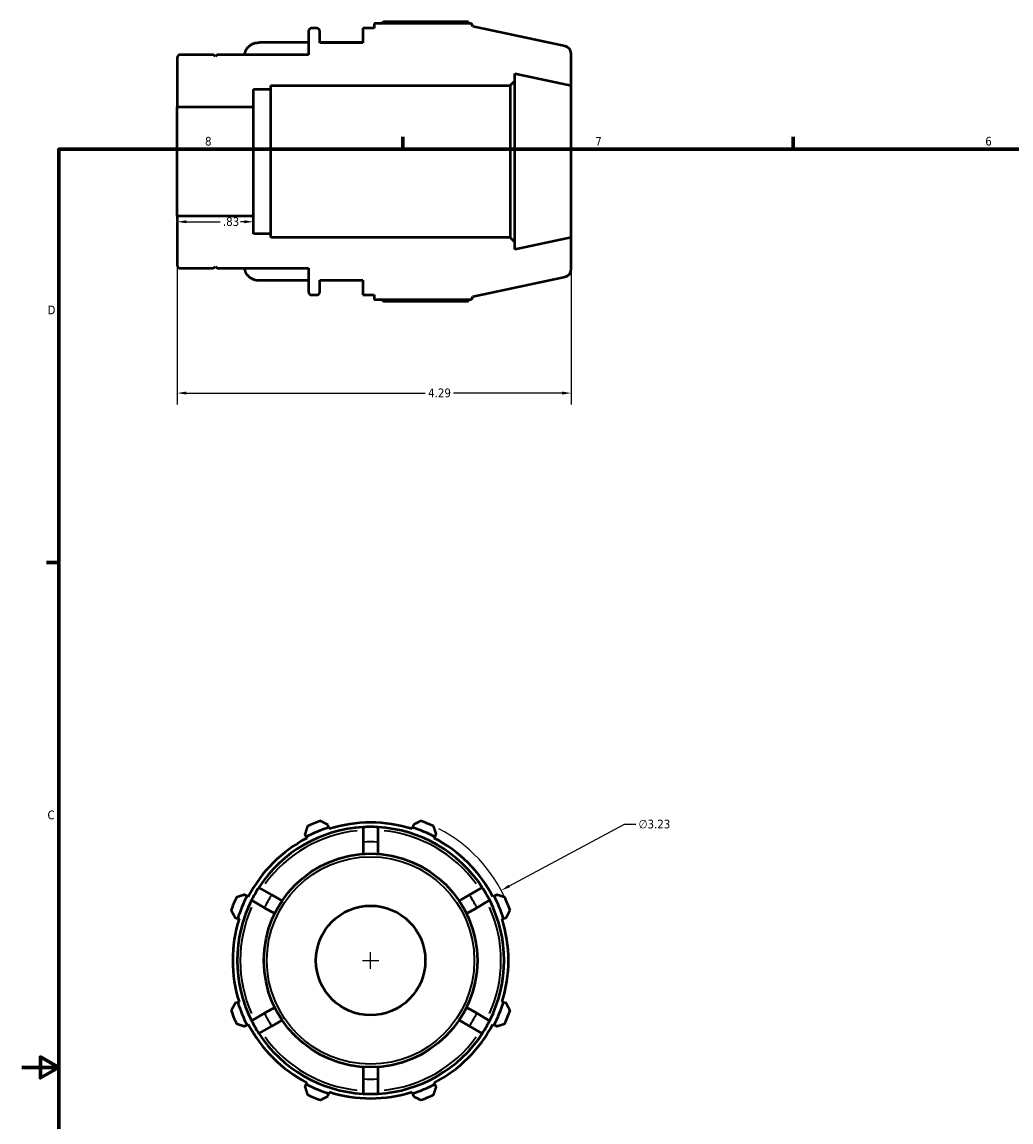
# Model space of a CAD drawing. Header units: inches. Extents: x -2.1 to 37.1, y -1.5 to 26.
# Tile 3 of 6: x 0.1 to 10.9, y 10.4 to 22.4. Entities that reach past the tile are written whole.
import ezdxf

# ---------------------------------------------------------------- set-up
doc = ezdxf.new("R2010")
doc.units = ezdxf.units.IN
doc.header["$MEASUREMENT"] = 0
for name, color, linetype, lineweight in [('Border (ANSI)', 7, 'Continuous', 70), ('Dimension (ANSI)', 7, 'Continuous', 25), ('Visible (ANSI)', 7, 'Continuous', 50), ('Visible Narrow (ANSI)', 7, 'Continuous', 35)]:
    doc.layers.add(name, color=color, linetype=linetype, lineweight=lineweight)
doc.styles.add('Note Text (ANSI)', font='tahoma.ttf')
doc.dimstyles.new('Default (ANSI)', dxfattribs={"dimtxt": 0.094488, "dimasz": 0.098425, "dimexe": 0.125, "dimexo": 0.0625, "dimgap": 0.031496, "dimtad": 0, "dimtih": 1, "dimtoh": 1, "dimrnd": 1e-08, "dimzin": 4, "dimdsep": 46, "dimtxsty": 'Note Text (ANSI)', "dimcen": 0.09, "dimdle": 0.393701, "dimclrd": 256, "dimclre": 256, "dimclrt": 5, "dimadec": 0, "dimazin": 1, "dimtfac": 1, "dimtofl": 0, "dimtmove": 0, "dimatfit": 3, "dimfxl": 1, "dimtolj": 1, "dimtzin": 4, "dimlwd": -1, "dimlwe": -1, "dimarcsym": 0})

# ---------------------------------------------------------------- blocks, each defined once
blk = doc.blocks.new('Borders Default Border')
at = {"layer": 'Border (ANSI)'}
for p, q in [((4.25, 21), (4.25, 21.134)), ((8.5, 21), (8.5, 21.134)), ((0.5, 16.5), (0.366, 16.5))]:
    blk.add_line(p, q, dxfattribs=at)
at = {"layer": 'Border (ANSI)', "flags": 128}
for points in [[(0.5, 1), (0.5, 21), (33.5, 21), (33.5, 1), (0.5, 1)], [(0.1, 11), (0.5, 11), (0.3, 11.115), (0.3, 10.885), (0.5, 11)]]:
    blk.add_lwpolyline(points, dxfattribs=at)
at = {"layer": 'Border (ANSI)', "color": 5, "true_color": 0x0000ff, "char_height": 0.0945, "attachment_point": 7, "style": 'Note Text (ANSI)'}
for s, insert in [('8', (2.094, 21.038)), ('7', (6.346, 21.04)), ('6', (10.595, 21.038)), ('D', (0.378, 19.203)), ('C', (0.378, 13.701))]:
    blk.add_mtext(s, dxfattribs=dict(at, insert=insert))
blk = doc.blocks.new('*D7')
at = {"layer": 'Defpoints', "color": 0, "transparency": 16777216}
for p in [(1.792, 20.866), (2.622, 20.866), (2.622, 20.21)]:
    blk.add_point(p, dxfattribs=at)
at = {"layer": 'Dimension (ANSI)', "transparency": 16777216}
for p, q in [((1.89, 20.21), (2.258, 20.21)), ((2.524, 20.21), (2.482, 20.21))]:
    blk.add_line(p, q, dxfattribs=at)
for points in [[(1.89, 20.226), (1.89, 20.194), (1.792, 20.21)], [(2.524, 20.226), (2.524, 20.194), (2.622, 20.21)]]:
    blk.add_solid(points, dxfattribs=at)
at = {"layer": 'Dimension (ANSI)', "color": 5, "transparency": 16777216, "insert": (2.289, 20.259), "char_height": 0.0945, "attachment_point": 1, "style": 'Note Text (ANSI)'}
blk.add_mtext('\\A1;.83', dxfattribs=at)
blk = doc.blocks.new('*D8')
at = {"layer": 'Defpoints', "color": 0, "transparency": 16777216}
for p in [(5.321, 12.928), (2.475, 11.401)]:
    blk.add_point(p, dxfattribs=at)
at = {"layer": 'Dimension (ANSI)', "transparency": 16777216}
for p, q in [((6.66, 13.647), (5.408, 12.975)), ((6.786, 13.647), (6.66, 13.647)), ((3.898, 12.075), (3.898, 12.255)), ((3.808, 12.165), (3.988, 12.165))]:
    blk.add_line(p, q, dxfattribs=at)
blk.add_arc((3.898, 12.165), 1.615, 23.7931, 62.5747, dxfattribs=at)
blk.add_solid([(5.4, 12.989), (5.416, 12.96), (5.321, 12.928)], dxfattribs=at)
at = {"layer": 'Dimension (ANSI)', "color": 5, "transparency": 16777216, "insert": (6.818, 13.698), "char_height": 0.0945, "attachment_point": 1, "style": 'Note Text (ANSI)'}
blk.add_mtext('\\A1;∅3.23', dxfattribs=at)
blk = doc.blocks.new('*D9')
at = {"layer": 'Defpoints', "color": 0, "transparency": 16777216}
for p in [(1.792, 20.27), (6.082, 20.037), (6.082, 18.344)]:
    blk.add_point(p, dxfattribs=at)
at = {"layer": 'Dimension (ANSI)', "transparency": 16777216}
for p, q in [((1.792, 20.207), (1.792, 18.219)), ((6.082, 19.975), (6.082, 18.219)), ((1.89, 18.344), (4.493, 18.344)), ((5.984, 18.344), (4.801, 18.344))]:
    blk.add_line(p, q, dxfattribs=at)
for points in [[(1.89, 18.361), (1.89, 18.328), (1.792, 18.344)], [(5.984, 18.361), (5.984, 18.328), (6.082, 18.344)]]:
    blk.add_solid(points, dxfattribs=at)
at = {"layer": 'Dimension (ANSI)', "color": 5, "transparency": 16777216, "insert": (4.525, 18.394), "char_height": 0.0945, "attachment_point": 1, "style": 'Note Text (ANSI)'}
blk.add_mtext('\\A1;4.29', dxfattribs=at)

msp = doc.modelspace()

# ---------------------------------------------------------------- linework, layer by layer
at = {"layer": 'Visible (ANSI)'}
for p, q in [((3.222, 22.286), (3.222, 22.029)), ((3.311, 22.32), (3.255, 22.32)), ((3.345, 22.158), (3.345, 22.286)), ((3.937, 22.32), (3.814, 22.32)), ((3.814, 22.32), (3.814, 22.158)), ((4.999, 22.368), (3.937, 22.368)), ((3.937, 22.368), (3.937, 22.32)), ((4.963, 22.386), (4.034, 22.386)), ((5.01, 22.337), (4.999, 22.368)), ((6.016, 22.123), (5.01, 22.337)), ((3.222, 22.163), (2.689, 22.163)), ((3.814, 22.163), (3.345, 22.163)), ((3.814, 22.158), (3.345, 22.158)), ((1.792, 21.996), (1.792, 21.462)), ((2.187, 22.029), (1.825, 22.029)), ((2.207, 22.009), (2.187, 22.029)), ((2.227, 22.029), (2.207, 22.009)), ((3.222, 22.029), (2.227, 22.029)), ((6.082, 21.695), (6.082, 22.042)), ((5.469, 21.745), (5.469, 21.825)), ((5.469, 21.825), (6.082, 21.695)), ((2.812, 21.653), (2.812, 21.695)), ((2.812, 21.695), (5.419, 21.695)), ((5.419, 21.695), (5.469, 21.745)), ((5.419, 21.695), (5.419, 20.037)), ((5.469, 19.988), (5.469, 21.745)), ((6.082, 20.037), (6.082, 21.695)), ((2.622, 21.462), (2.622, 21.653)), ((2.622, 21.653), (2.812, 21.653)), ((2.812, 20.079), (2.812, 21.653)), ((1.792, 21.462), (2.622, 21.462)), ((1.792, 20.27), (1.792, 21.462)), ((2.622, 20.27), (2.622, 21.462)), ((2.622, 20.27), (1.792, 20.27)), ((1.792, 20.27), (1.792, 19.736)), ((2.622, 20.079), (2.622, 20.27)), ((2.812, 20.079), (2.622, 20.079)), ((2.812, 20.037), (2.812, 20.079)), ((5.419, 20.037), (2.812, 20.037)), ((5.469, 19.988), (5.419, 20.037)), ((6.082, 20.037), (5.469, 19.907)), ((6.082, 19.69), (6.082, 20.037)), ((5.469, 19.907), (5.469, 19.988)), ((1.825, 19.703), (2.187, 19.703)), ((2.187, 19.703), (2.207, 19.723)), ((2.207, 19.723), (2.227, 19.703)), ((2.227, 19.703), (3.222, 19.703)), ((3.222, 19.703), (3.222, 19.446)), ((3.222, 19.569), (2.689, 19.569)), ((3.345, 19.446), (3.345, 19.574)), ((3.345, 19.574), (3.814, 19.574)), ((3.814, 19.569), (3.345, 19.569)), ((3.814, 19.574), (3.814, 19.413)), ((5.01, 19.395), (6.016, 19.609)), ((3.255, 19.413), (3.311, 19.413)), ((3.814, 19.413), (3.937, 19.413)), ((3.937, 19.413), (3.937, 19.364)), ((3.937, 19.364), (4.999, 19.364)), ((4.034, 19.347), (4.963, 19.347)), ((4.999, 19.364), (5.01, 19.395)), ((3.182, 13.54), (3.197, 13.511)), ((3.442, 13.612), (3.432, 13.643)), ((3.447, 13.597), (3.442, 13.612)), ((3.818, 13.616), (3.818, 13.454)), ((3.979, 13.454), (3.979, 13.616)), ((4.355, 13.612), (4.35, 13.597)), ((4.364, 13.643), (4.355, 13.612)), ((4.599, 13.511), (4.614, 13.54)), ((3.197, 13.511), (3.205, 13.497)), ((3.818, 13.454), (3.818, 13.325)), ((3.979, 13.325), (3.979, 13.454)), ((4.592, 13.497), (4.599, 13.511)), ((2.822, 12.879), (2.682, 12.96)), ((5.115, 12.96), (4.975, 12.879)), ((2.552, 12.866), (2.523, 12.88)), ((2.566, 12.858), (2.552, 12.866)), ((2.601, 12.82), (2.741, 12.739)), ((2.934, 12.814), (2.822, 12.879)), ((4.975, 12.879), (4.862, 12.814)), ((5.055, 12.739), (5.195, 12.82)), ((5.245, 12.866), (5.231, 12.858)), ((5.273, 12.88), (5.245, 12.866)), ((2.741, 12.739), (2.853, 12.675)), ((4.943, 12.675), (5.055, 12.739)), ((2.42, 12.631), (2.45, 12.621)), ((2.45, 12.621), (2.466, 12.616)), ((5.331, 12.616), (5.346, 12.621)), ((5.346, 12.621), (5.377, 12.631)), ((2.45, 11.708), (2.42, 11.698)), ((2.466, 11.713), (2.45, 11.708)), ((2.853, 11.654), (2.741, 11.59)), ((5.055, 11.59), (4.943, 11.654)), ((5.346, 11.708), (5.331, 11.713)), ((5.377, 11.698), (5.346, 11.708)), ((2.741, 11.59), (2.601, 11.509)), ((2.822, 11.45), (2.934, 11.515)), ((4.862, 11.515), (4.975, 11.45)), ((5.195, 11.509), (5.055, 11.59)), ((2.523, 11.449), (2.552, 11.464)), ((2.552, 11.464), (2.566, 11.471)), ((2.682, 11.369), (2.822, 11.45)), ((4.975, 11.45), (5.115, 11.369)), ((5.231, 11.471), (5.245, 11.464)), ((5.245, 11.464), (5.273, 11.449)), ((3.818, 11.005), (3.818, 10.875)), ((3.979, 10.875), (3.979, 11.005)), ((3.197, 10.818), (3.182, 10.789)), ((3.205, 10.832), (3.197, 10.818)), ((3.818, 10.875), (3.818, 10.713)), ((3.979, 10.713), (3.979, 10.875)), ((4.599, 10.818), (4.592, 10.832)), ((4.614, 10.789), (4.599, 10.818)), ((3.432, 10.686), (3.442, 10.717)), ((3.442, 10.717), (3.447, 10.732)), ((4.35, 10.732), (4.355, 10.717)), ((4.355, 10.717), (4.364, 10.686))]:
    msp.add_line(p, q, dxfattribs=at)
for radius in [1.163, 0.596]:
    msp.add_circle((3.898, 12.165), radius, dxfattribs=at)
for centre, radius, start, end in [((3.255, 22.286), 0.0331, 90, 180), ((3.311, 22.286), 0.0331, 0, 90), ((5.999, 22.042), 0.0829, 0, 78), ((1.825, 21.996), 0.0331, 90, 180), ((1.825, 19.736), 0.0331, 180, 270), ((5.999, 19.69), 0.0829, 282, 0), ((3.255, 19.446), 0.0331, 180, 270), ((3.311, 19.446), 0.0331, 270, 0), ((3.898, 12.165), 1.615, 109.792, 115.208), ((3.898, 12.165), 1.502, 72.5, 107.5), ((3.898, 12.165), 1.615, 64.792, 70.208), ((3.898, 12.165), 1.454, 93.1847, 146.8153), ((3.898, 12.165), 1.518, 107.5, 117.5), ((3.898, 12.165), 1.454, 86.8153, 93.1847), ((3.898, 12.165), 1.453, 33.1847, 86.8153), ((3.898, 12.165), 1.518, 62.5, 72.5), ((3.898, 12.165), 1.502, 117.5, 152.5), ((3.898, 12.165), 1.502, 27.5, 62.5), ((3.898, 12.165), 1.454, 146.8153, 153.1847), ((3.898, 12.165), 1.454, 26.8153, 33.1847), ((3.898, 12.165), 1.615, 154.792, 160.208), ((3.898, 12.165), 1.454, 153.1847, 206.8153), ((3.898, 12.165), 1.518, 152.5, 162.5), ((3.898, 12.165), 1.454, 333.1847, 26.8153), ((3.898, 12.165), 1.518, 17.5, 27.5), ((3.898, 12.165), 1.615, 19.792, 25.208), ((3.898, 12.165), 1.502, 162.5, 197.5), ((3.898, 12.165), 1.502, 342.5, 17.5), ((3.898, 12.165), 1.518, 197.5, 207.5), ((3.898, 12.165), 1.518, 332.5, 342.5), ((3.898, 12.165), 1.615, 199.792, 205.208), ((3.898, 12.165), 1.454, 206.8153, 213.1847), ((3.898, 12.165), 1.454, 326.8153, 333.1847), ((3.898, 12.165), 1.615, 334.792, 340.208), ((3.898, 12.165), 1.502, 207.5, 242.5), ((3.898, 12.165), 1.502, 297.5, 332.5), ((3.898, 12.165), 1.454, 213.1847, 266.8153), ((3.898, 12.165), 1.454, 273.1847, 326.8153), ((3.898, 12.165), 1.518, 242.5, 252.5), ((3.898, 12.165), 1.518, 287.5, 297.5), ((3.898, 12.165), 1.615, 244.792, 250.208), ((3.898, 12.165), 1.502, 252.5, 287.5), ((3.898, 12.165), 1.454, 266.8153, 273.1847), ((3.898, 12.165), 1.615, 289.792, 295.208)]:
    msp.add_arc(centre, radius, start, end, dxfattribs=at)
for points, weights in [([(4.006, 22.368), (4.02, 22.377), (4.034, 22.386)], [1.00919025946, 1.01077957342, 1.01222140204]), ([(4.972, 22.368), (4.967, 22.377), (4.963, 22.386)], [1.0006701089, 1.00040910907, 1]), ([(4.034, 19.347), (4.02, 19.355), (4.006, 19.364)], [1.01222140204, 1.01077957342, 1.00919025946]), ([(4.963, 19.347), (4.967, 19.355), (4.972, 19.364)], [1, 1.00040910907, 1.0006701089]), ([(3.432, 13.643), (3.393, 13.663), (3.351, 13.684)], [1.0046559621, 1.00884344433, 1.01222140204]), ([(4.445, 13.684), (4.404, 13.663), (4.364, 13.643)], [1.01222140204, 1.00884344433, 1.0046559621]), ([(3.21, 13.626), (3.196, 13.582), (3.182, 13.54)], [1.01222140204, 1.00884344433, 1.0046559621]), ([(4.614, 13.54), (4.6, 13.582), (4.586, 13.626)], [1.0046559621, 1.00884344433, 1.01222140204]), ([(2.523, 12.88), (2.481, 12.867), (2.437, 12.852)], [1.0046559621, 1.00884344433, 1.01222140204]), ([(5.359, 12.852), (5.316, 12.867), (5.273, 12.88)], [1.01222140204, 1.00884344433, 1.0046559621]), ([(2.379, 12.711), (2.4, 12.67), (2.42, 12.631)], [1.01222140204, 1.00884344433, 1.0046559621]), ([(5.377, 12.631), (5.397, 12.67), (5.418, 12.711)], [1.0046559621, 1.00884344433, 1.01222140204]), ([(2.42, 11.698), (2.4, 11.659), (2.379, 11.618)], [1.0046559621, 1.00884344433, 1.01222140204]), ([(5.418, 11.618), (5.397, 11.659), (5.377, 11.698)], [1.01222140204, 1.00884344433, 1.0046559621]), ([(2.437, 11.477), (2.481, 11.462), (2.523, 11.449)], [1.01222140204, 1.00884344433, 1.0046559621]), ([(5.273, 11.449), (5.316, 11.462), (5.359, 11.477)], [1.0046559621, 1.00884344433, 1.01222140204]), ([(3.182, 10.789), (3.196, 10.747), (3.21, 10.703)], [1.0046559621, 1.00884344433, 1.01222140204]), ([(4.586, 10.703), (4.6, 10.747), (4.614, 10.789)], [1.01222140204, 1.00884344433, 1.0046559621]), ([(3.351, 10.645), (3.393, 10.666), (3.432, 10.686)], [1.01222140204, 1.00884344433, 1.0046559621]), ([(4.364, 10.686), (4.404, 10.666), (4.445, 10.645)], [1.0046559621, 1.00884344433, 1.01222140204])]:
    msp.add_rational_spline(points, weights, degree=2, dxfattribs=at)
for points, knots in [([(2.528, 22.029), (2.528, 22.036), (2.529, 22.043), (2.533, 22.06), (2.536, 22.069), (2.544, 22.085), (2.549, 22.093), (2.561, 22.109), (2.568, 22.116), (2.582, 22.128), (2.59, 22.135), (2.608, 22.145), (2.618, 22.149), (2.636, 22.156), (2.647, 22.159), (2.668, 22.162), (2.679, 22.163), (2.689, 22.163)], [-0.5916019, -0.5916019, -0.5916019, -0.5916019, -0.5319178, -0.5319178, -0.4557919, -0.4557919, -0.3797517, -0.3797517, -0.3037116, -0.3037116, -0.2277536, -0.2277536, -0.1517957, -0.1517957, -0.0758978, -0.0758978, 0, 0, 0, 0]), ([(2.689, 19.569), (2.679, 19.569), (2.668, 19.57), (2.647, 19.573), (2.636, 19.576), (2.618, 19.583), (2.608, 19.587), (2.59, 19.598), (2.582, 19.604), (2.568, 19.616), (2.561, 19.623), (2.549, 19.639), (2.544, 19.647), (2.536, 19.663), (2.533, 19.672), (2.529, 19.689), (2.528, 19.696), (2.528, 19.703)], [0, 0, 0, 0, 0.0758978, 0.0758978, 0.1517957, 0.1517957, 0.2277536, 0.2277536, 0.3037116, 0.3037116, 0.3797517, 0.3797517, 0.4557919, 0.4557919, 0.5319178, 0.5319178, 0.5916019, 0.5916019, 0.5916019, 0.5916019])]:
    msp.add_open_spline(points, degree=3, knots=knots, dxfattribs=at)
at = {"layer": 'Visible Narrow (ANSI)'}
msp.add_circle((3.898, 12.165), 1.13, dxfattribs=at)
for radius, start, end in [(1.42, 95.9332, 144.0668), (1.42, 35.9332, 84.0668), (1.292, 86.775, 93.225), (1.292, 146.775, 153.225), (1.292, 26.775, 33.225), (1.42, 155.9332, 204.0668), (1.42, 335.9332, 24.0668), (1.292, 206.775, 213.225), (1.292, 326.775, 333.225), (1.42, 215.9332, 264.0668), (1.42, 275.9332, 324.0668), (1.292, 266.775, 273.225)]:
    msp.add_arc((3.898, 12.165), radius, start, end, dxfattribs=at)

# ---------------------------------------------------------------- block references
msp.add_blockref('Borders Default Border', (0, 0))

# ---------------------------------------------------------------- dimensions: what is measured, and where the dimension line sits
at = {"layer": 'Dimension (ANSI)'}
for base, p1, p2, override, picture, middle in [((2.622, 20.21), (1.792, 20.866), (2.622, 20.866), {"dimgap": 0.031496, "dimtih": 0, "dimtoh": 0, "dimdec": 2, "dimse1": 1, "dimse2": 1, "dimtol": 0, "dimlim": 0, "dimtp": 0, "dimtm": 0, "dimtdec": 2, "dimatfit": 1}, '*D7', (2.37, 20.21)), ((6.082, 18.344), (1.792, 20.27), (6.082, 20.037), {"dimgap": 0.031496, "dimtih": 0, "dimtoh": 0, "dimdec": 2, "dimtol": 0, "dimlim": 0, "dimtp": 0, "dimtm": 0, "dimtdec": 2, "dimatfit": 1}, '*D9', (4.647, 18.344))]:
    dim = msp.add_linear_dim(base=base, p1=p1, p2=p2, angle=180, dimstyle='Default (ANSI)', override=override, dxfattribs=at)
    dim.commit()
    dim.dimension.update_dxf_attribs({"geometry": picture, "text_midpoint": middle, "dimtype": 160})
dim = msp.add_diameter_dim_2p(p1=(2.475, 11.401), p2=(5.321, 12.928), dimstyle='Default (ANSI)', override={"dimgap": 0.031496, "dimdec": 2, "dimlfac": 1, "dimtol": 0, "dimlim": 0, "dimtp": 0, "dimtm": 0, "dimtdec": 2}, dxfattribs=at)
dim.commit()
dim.dimension.update_dxf_attribs({"geometry": '*D8', "text_midpoint": (6.989, 13.647), "dimtype": 163})

doc.saveas('drawing.dxf')
